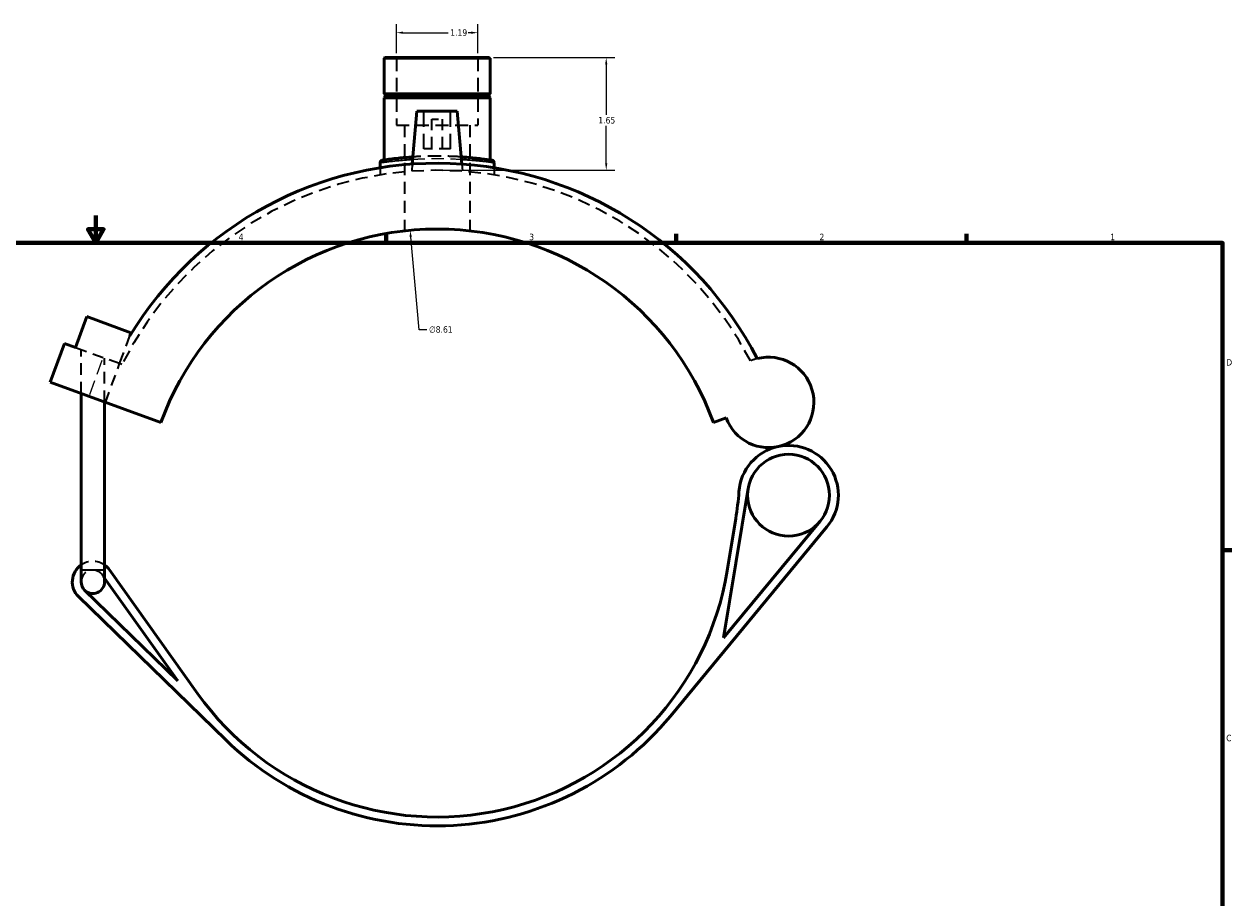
# Model space of a CAD drawing. Header units: inches. Extents: x -0.9 to 58.2, y -1.4 to 47.3.
# Tile 4 of 7: x 16 to 33.6, y 11.4 to 24.2. Entities that reach past the tile are written whole.
import ezdxf

# ---------------------------------------------------------------- set-up
doc = ezdxf.new("R2010")
doc.units = ezdxf.units.IN
doc.header["$MEASUREMENT"] = 0
doc.linetypes.add('DASHED', pattern=[0.2067, 0.1654, -0.0413])
for name, color, linetype, lineweight in [('Border (ANSI)', 7, 'Continuous', 70), ('Dimension (ANSI)', 7, 'Continuous', 25), ('Hidden (ANSI)', 7, 'DASHED', 35), ('Hidden Narrow (ANSI)', 7, 'DASHED', 25), ('Visible (ANSI)', 7, 'Continuous', 50), ('Visible Narrow (ANSI)', 7, 'Continuous', 35)]:
    doc.layers.add(name, color=color, linetype=linetype, lineweight=lineweight)
doc.styles.add('Note Text (ANSI)', font='tahoma.ttf')
doc.dimstyles.new('Default (ANSI)', dxfattribs={"dimtxt": 0.094488, "dimasz": 0.098425, "dimexe": 0.125, "dimexo": 0.0625, "dimgap": 0.031496, "dimtad": 0, "dimtih": 1, "dimtoh": 1, "dimrnd": 1e-08, "dimzin": 4, "dimdsep": 46, "dimtxsty": 'Note Text (ANSI)', "dimcen": 0.09, "dimdle": 0.393701, "dimclrd": 256, "dimclre": 256, "dimclrt": 5, "dimadec": 0, "dimazin": 1, "dimtfac": 1, "dimtofl": 0, "dimtmove": 0, "dimatfit": 3, "dimfxl": 1, "dimtolj": 1, "dimtzin": 4, "dimlwd": -1, "dimlwe": -1, "dimarcsym": 0})

# ---------------------------------------------------------------- blocks, each defined once
blk = doc.blocks.new('Borders Default Border')
at = {"layer": 'Border (ANSI)'}
for p, q in [((21.25, 21), (21.25, 21.134)), ((25.5, 21), (25.5, 21.134)), ((29.75, 21), (29.75, 21.134)), ((33.5, 16.5), (33.634, 16.5))]:
    blk.add_line(p, q, dxfattribs=at)
at = {"layer": 'Border (ANSI)', "flags": 128}
for points in [[(17, 21.4), (17, 21), (16.885, 21.2), (17.115, 21.2), (17, 21)], [(0.5, 1), (0.5, 21), (33.5, 21), (33.5, 1), (0.5, 1)]]:
    blk.add_lwpolyline(points, dxfattribs=at)
at = {"layer": 'Border (ANSI)', "color": 5, "true_color": 0x0000ff, "char_height": 0.0945, "attachment_point": 7, "style": 'Note Text (ANSI)'}
for s, insert in [('4', (19.092, 21.04)), ('3', (23.346, 21.038)), ('2', (27.596, 21.04)), ('1', (31.854, 21.04)), ('D', (33.553, 19.203)), ('C', (33.552, 13.701))]:
    blk.add_mtext(s, dxfattribs=dict(at, insert=insert))
blk = doc.blocks.new('*D6')
at = {"layer": 'Defpoints', "color": 0, "transparency": 16777216}
for p in [(22.761, 23.714), (21.968, 22.064), (24.474, 22.064)]:
    blk.add_point(p, dxfattribs=at)
at = {"layer": 'Dimension (ANSI)', "transparency": 16777216}
for p, q in [((22.823, 23.714), (24.599, 23.714)), ((24.474, 23.616), (24.474, 22.875)), ((24.474, 22.163), (24.474, 22.714)), ((22.031, 22.064), (24.599, 22.064))]:
    blk.add_line(p, q, dxfattribs=at)
for points in [[(24.458, 23.616), (24.49, 23.616), (24.474, 23.714)], [(24.458, 22.163), (24.49, 22.163), (24.474, 22.064)]]:
    blk.add_solid(points, dxfattribs=at)
at = {"layer": 'Dimension (ANSI)', "color": 5, "transparency": 16777216, "insert": (24.358, 22.843), "char_height": 0.0945, "attachment_point": 1, "style": 'Note Text (ANSI)'}
blk.add_mtext('\\A1;1.65', dxfattribs=at)
blk = doc.blocks.new('*D7')
at = {"layer": 'Defpoints', "color": 0, "transparency": 16777216}
for p in [(22.594, 24.078), (21.401, 23.714), (22.594, 23.714)]:
    blk.add_point(p, dxfattribs=at)
at = {"layer": 'Dimension (ANSI)', "transparency": 16777216}
for p, q in [((21.401, 23.777), (21.401, 24.203)), ((21.5, 24.078), (22.159, 24.078)), ((22.495, 24.078), (22.454, 24.078)), ((22.594, 23.777), (22.594, 24.203))]:
    blk.add_line(p, q, dxfattribs=at)
for points in [[(21.5, 24.095), (21.5, 24.062), (21.401, 24.078)], [(22.495, 24.095), (22.495, 24.062), (22.594, 24.078)]]:
    blk.add_solid(points, dxfattribs=at)
at = {"layer": 'Dimension (ANSI)', "color": 5, "transparency": 16777216, "insert": (22.19, 24.127), "char_height": 0.0945, "attachment_point": 1, "style": 'Note Text (ANSI)'}
blk.add_mtext('\\A1;1.19', dxfattribs=at)
blk = doc.blocks.new('*D8')
at = {"layer": 'Defpoints', "color": 0, "transparency": 16777216}
for p in [(21.603, 21.185), (22.392, 12.611)]:
    blk.add_point(p, dxfattribs=at)
at = {"layer": 'Dimension (ANSI)', "transparency": 16777216}
for p, q in [((21.737, 19.729), (21.612, 21.087)), ((21.849, 19.729), (21.737, 19.729))]:
    blk.add_line(p, q, dxfattribs=at)
blk.add_solid([(21.628, 21.089), (21.596, 21.086), (21.603, 21.185)], dxfattribs=at)
at = {"layer": 'Dimension (ANSI)', "color": 5, "transparency": 16777216, "insert": (21.88, 19.78), "char_height": 0.0945, "attachment_point": 1, "style": 'Note Text (ANSI)'}
blk.add_mtext('\\A1;∅8.61', dxfattribs=at)

msp = doc.modelspace()

# ---------------------------------------------------------------- linework, layer by layer
at = {"layer": 'Hidden (ANSI)', "ltscale": 1.197388}
for p, q in [((21.401, 23.714), (21.401, 22.724)), ((22.594, 23.714), (22.594, 22.724))]:
    msp.add_line(p, q, dxfattribs=at)
at = {"layer": 'Hidden (ANSI)', "ltscale": 1.333288}
for p, q in [((21.801, 22.379), (21.801, 22.931)), ((22.194, 22.379), (22.194, 22.931))]:
    msp.add_line(p, q, dxfattribs=at)
at = {"layer": 'Hidden (ANSI)', "ltscale": 0.471064}
msp.add_line((21.919, 22.812), (22.076, 22.812), dxfattribs=at)
at = {"layer": 'Hidden (ANSI)', "ltscale": 1.047583}
for p, q in [((21.919, 22.379), (21.919, 22.812)), ((22.076, 22.379), (22.076, 22.812))]:
    msp.add_line(p, q, dxfattribs=at)
at = {"layer": 'Hidden (ANSI)', "ltscale": 1.132842}
msp.add_line((21.401, 22.724), (22.594, 22.724), dxfattribs=at)
at = {"layer": 'Hidden (ANSI)', "ltscale": 1.069551}
for p, q in [((21.521, 22.724), (21.521, 21.177)), ((22.475, 22.724), (22.475, 21.177))]:
    msp.add_line(p, q, dxfattribs=at)
at = {"layer": 'Hidden (ANSI)', "ltscale": 0.997297}
msp.add_line((22.194, 22.379), (21.801, 22.379), dxfattribs=at)
at = {"layer": 'Hidden (ANSI)', "ltscale": 0.199174}
for p, q in [((21.635, 22.155), (21.625, 22.051)), ((22.361, 22.155), (22.37, 22.051))]:
    msp.add_line(p, q, dxfattribs=at)
at = {"layer": 'Hidden (ANSI)', "ltscale": 0.199267}
for p, q in [((21.163, 22.101), (21.163, 21.997)), ((22.832, 22.101), (22.832, 21.997))]:
    msp.add_line(p, q, dxfattribs=at)
at = {"layer": 'Hidden (ANSI)', "ltscale": 1.053859}
msp.add_line((17.349, 19.232), (17.498, 19.641), dxfattribs=at)
at = {"layer": 'Hidden (ANSI)', "ltscale": 1.041393}
msp.add_line((16.702, 19.467), (17.106, 19.32), dxfattribs=at)
at = {"layer": 'Hidden (ANSI)', "ltscale": 1.034345}
for p, q in [((16.785, 18.795), (16.785, 19.437)), ((17.13, 18.67), (17.13, 19.311))]:
    msp.add_line(p, q, dxfattribs=at)
at = {"layer": 'Hidden (ANSI)', "ltscale": 0.98149}
msp.add_line((17.349, 19.232), (17.106, 19.32), dxfattribs=at)
at = {"layer": 'Hidden (ANSI)', "ltscale": 0.971967}
msp.add_line((17.143, 18.665), (17.349, 19.232), dxfattribs=at)
at = {"layer": 'Hidden (ANSI)', "ltscale": 0.067096}
msp.add_line((17.382, 19.22), (17.349, 19.232), dxfattribs=at)
at = {"layer": 'Hidden (ANSI)', "ltscale": 0.104631}
msp.add_line((17.098, 16.137), (17.13, 16.092), dxfattribs=at)
at = {"layer": 'Hidden (ANSI)', "ltscale": 1.077283}
msp.add_arc((21.998, 16.898), 5.166, 27.3507, 153.3002, dxfattribs=at)
at = {"layer": 'Hidden (ANSI)', "ltscale": 0.198894}
msp.add_arc((26.852, 18.665), 0.662, 104.6375, 113.6753, dxfattribs=at)
at = {"layer": 'Hidden (ANSI)', "ltscale": 0.886792}
msp.add_arc((16.957, 16.037), 0.301, 55.1501, 124.8499, dxfattribs=at)
at = {"layer": 'Hidden (ANSI)', "ltscale": 1.051161}
msp.add_arc((16.957, 16.037), 0.172, 35.4169, 180, dxfattribs=at)
at = {"layer": 'Hidden (ANSI)', "ltscale": 0.202649}
msp.add_arc((16.957, 16.037), 0.172, 0, 35.4169, dxfattribs=at)
at = {"layer": 'Hidden (ANSI)', "ltscale": 1.1824}
msp.add_open_spline([(22.352, 22.259), (22.272, 22.265), (22.186, 22.268), (21.982, 22.272), (21.862, 22.271), (21.714, 22.264), (21.678, 22.262), (21.644, 22.259)], degree=3, knots=[8.673549, 8.673549, 8.673549, 8.673549, 9.347221, 9.347221, 10.236095, 10.236095, 10.529084, 10.529084, 10.529084, 10.529084], dxfattribs=at)
at = {"layer": 'Hidden Narrow (ANSI)', "ltscale": 1.312155}
msp.add_line((16.911, 18.782), (17.096, 19.292), dxfattribs=at)
at = {"layer": 'Hidden Narrow (ANSI)', "ltscale": 1.071537}
msp.add_open_spline([(21.641, 22.224), (21.673, 22.226), (21.707, 22.228), (21.857, 22.235), (21.981, 22.237), (22.189, 22.233), (22.275, 22.229), (22.355, 22.224)], degree=3, knots=[-10.501118, -10.501118, -10.501118, -10.501118, -10.236095, -10.236095, -9.347221, -9.347221, -8.701515, -8.701515, -8.701515, -8.701515], dxfattribs=at)
at = {"layer": 'Visible (ANSI)'}
for p, q in [((21.234, 23.714), (21.222, 23.703)), ((22.773, 23.703), (21.222, 23.703)), ((21.222, 23.703), (21.222, 23.184)), ((21.234, 23.714), (22.761, 23.714)), ((22.761, 23.714), (22.773, 23.703)), ((22.773, 23.703), (22.773, 23.184)), ((21.222, 23.184), (22.773, 23.184)), ((21.242, 23.164), (21.222, 23.184)), ((22.753, 23.164), (22.773, 23.184)), ((21.242, 23.145), (21.222, 23.125)), ((22.773, 23.125), (21.222, 23.125)), ((21.222, 23.125), (21.222, 22.215)), ((21.242, 23.164), (22.753, 23.164)), ((21.242, 23.164), (21.242, 23.145)), ((22.753, 23.145), (21.242, 23.145)), ((22.753, 23.164), (22.753, 23.145)), ((22.753, 23.145), (22.773, 23.125)), ((22.773, 23.125), (22.773, 22.215)), ((21.702, 22.931), (21.635, 22.155)), ((22.293, 22.931), (21.702, 22.931)), ((22.293, 22.931), (22.361, 22.155)), ((21.163, 22.175), (21.163, 22.101)), ((22.832, 22.175), (22.832, 22.101)), ((16.702, 19.467), (16.867, 19.92)), ((16.867, 19.92), (17.514, 19.685)), ((17.514, 19.685), (17.498, 19.641)), ((16.334, 18.96), (16.54, 19.526)), ((16.54, 19.526), (16.702, 19.467)), ((17.952, 18.371), (16.334, 18.96)), ((16.785, 16.214), (16.785, 18.795)), ((17.13, 16.214), (17.13, 18.67)), ((26.043, 18.371), (26.23, 18.439)), ((26.193, 15.216), (26.553, 17.403)), ((25.414, 14.071), (27.706, 16.841)), ((27.606, 16.923), (26.193, 15.216)), ((26.371, 16.965), (26.246, 16.2)), ((16.785, 16.214), (16.785, 16.037)), ((17.13, 16.037), (17.13, 16.214)), ((17.13, 16.092), (18.2, 14.587)), ((18.489, 14.403), (17.203, 16.212)), ((16.747, 15.821), (18.904, 13.721)), ((18.2, 14.587), (16.837, 15.914))]:
    msp.add_line(p, q, dxfattribs=at)
msp.add_circle((27.144, 17.305), 0.599, dxfattribs=at)
for centre, radius, start, end in [((21.998, 16.898), 5.269, 27.1889, 148.6351), ((21.199, 22.175), 0.0358, 98.6102, 180), ((22.797, 22.175), 0.0358, 0, 81.3898), ((21.998, 16.898), 4.305, 20, 160), ((26.852, 18.665), 0.662, 200, 104.6375), ((27.144, 17.305), 0.729, 102.126, 175.9227), ((27.144, 17.305), 0.729, 320.3928, 102.126), ((22.123, 17.663), 4.305, 350.6599, 355.9227), ((16.957, 16.037), 0.301, 124.8499, 225.7652), ((16.957, 16.037), 0.301, 35.4169, 55.1501), ((21.998, 16.898), 4.305, 215.4169, 350.6599), ((16.957, 16.037), 0.172, 180, 225.7652), ((16.957, 16.037), 0.172, 225.7652, 0), ((21.998, 16.898), 4.434, 225.7652, 320.3928)]:
    msp.add_arc(centre, radius, start, end, dxfattribs=at)
for points, knots in [([(21.644, 22.259), (21.566, 22.254), (21.495, 22.248), (21.343, 22.232), (21.273, 22.222), (21.207, 22.213), (21.193, 22.211), (21.193, 22.211)], [10.529084, 10.529084, 10.529084, 10.529084, 11.184237, 11.184237, 12.156054, 12.156054, 12.801738, 12.801738, 12.801738, 12.801738]), ([(22.802, 22.211), (22.802, 22.211), (22.794, 22.212), (22.752, 22.218), (22.707, 22.224), (22.585, 22.239), (22.512, 22.247), (22.403, 22.256), (22.378, 22.258), (22.352, 22.259)], [6.400874, 6.400874, 6.400874, 6.400874, 6.899873, 6.899873, 7.698272, 7.698272, 8.450952, 8.450952, 8.673549, 8.673549, 8.673549, 8.673549])]:
    msp.add_open_spline(points, degree=3, knots=knots, dxfattribs=at)
at = {"layer": 'Visible Narrow (ANSI)'}
msp.add_line((16.787, 16.214), (17.128, 16.214), dxfattribs=at)
msp.add_arc((22.797, 22.175), 0.0358, 4.0695, 77.3203, dxfattribs=at)
for points, knots in [([(21.163, 22.175), (21.163, 22.175), (21.177, 22.177), (21.246, 22.187), (21.318, 22.196), (21.479, 22.213), (21.556, 22.219), (21.641, 22.224)], [-12.801738, -12.801738, -12.801738, -12.801738, -12.156054, -12.156054, -11.184237, -11.184237, -10.501118, -10.501118, -10.501118, -10.501118]), ([(22.355, 22.224), (22.386, 22.222), (22.416, 22.22), (22.531, 22.211), (22.608, 22.204), (22.733, 22.189), (22.781, 22.182), (22.824, 22.176), (22.832, 22.175), (22.832, 22.175)], [-8.701515, -8.701515, -8.701515, -8.701515, -8.450952, -8.450952, -7.698272, -7.698272, -6.899873, -6.899873, -6.400874, -6.400874, -6.400874, -6.400874])]:
    msp.add_open_spline(points, degree=3, knots=knots, dxfattribs=at)

# ---------------------------------------------------------------- block references
msp.add_blockref('Borders Default Border', (0, 0))

# ---------------------------------------------------------------- dimensions: what is measured, and where the dimension line sits
at = {"layer": 'Dimension (ANSI)'}
for base, p1, p2, angle, override, picture, middle in [((22.594, 24.078), (21.401, 23.714), (22.594, 23.714), 180, {"dimgap": 0.031496, "dimtih": 0, "dimtoh": 0, "dimdec": 2, "dimtol": 0, "dimlim": 0, "dimtp": 0, "dimtm": 0, "dimtdec": 2, "dimatfit": 1}, '*D7', (22.306, 24.078)), ((24.474, 22.064), (22.761, 23.714), (21.968, 22.064), 90, {"dimgap": 0.031496, "dimdec": 2, "dimtol": 0, "dimlim": 0, "dimtp": 0, "dimtm": 0, "dimtdec": 2, "dimatfit": 1}, '*D6', (24.474, 22.794))]:
    dim = msp.add_linear_dim(base=base, p1=p1, p2=p2, angle=angle, dimstyle='Default (ANSI)', override=override, dxfattribs=at)
    dim.commit()
    dim.dimension.update_dxf_attribs({"geometry": picture, "text_midpoint": middle, "dimtype": 160})
dim = msp.add_diameter_dim_2p(p1=(22.392, 12.611), p2=(21.603, 21.185), dimstyle='Default (ANSI)', override={"dimgap": 0.031496, "dimdec": 2, "dimlfac": 1, "dimtol": 0, "dimlim": 0, "dimtp": 0, "dimtm": 0, "dimtdec": 2}, dxfattribs=at)
dim.commit()
dim.dimension.update_dxf_attribs({"geometry": '*D8', "text_midpoint": (22.05, 19.729), "dimtype": 163})

doc.saveas('drawing.dxf')
